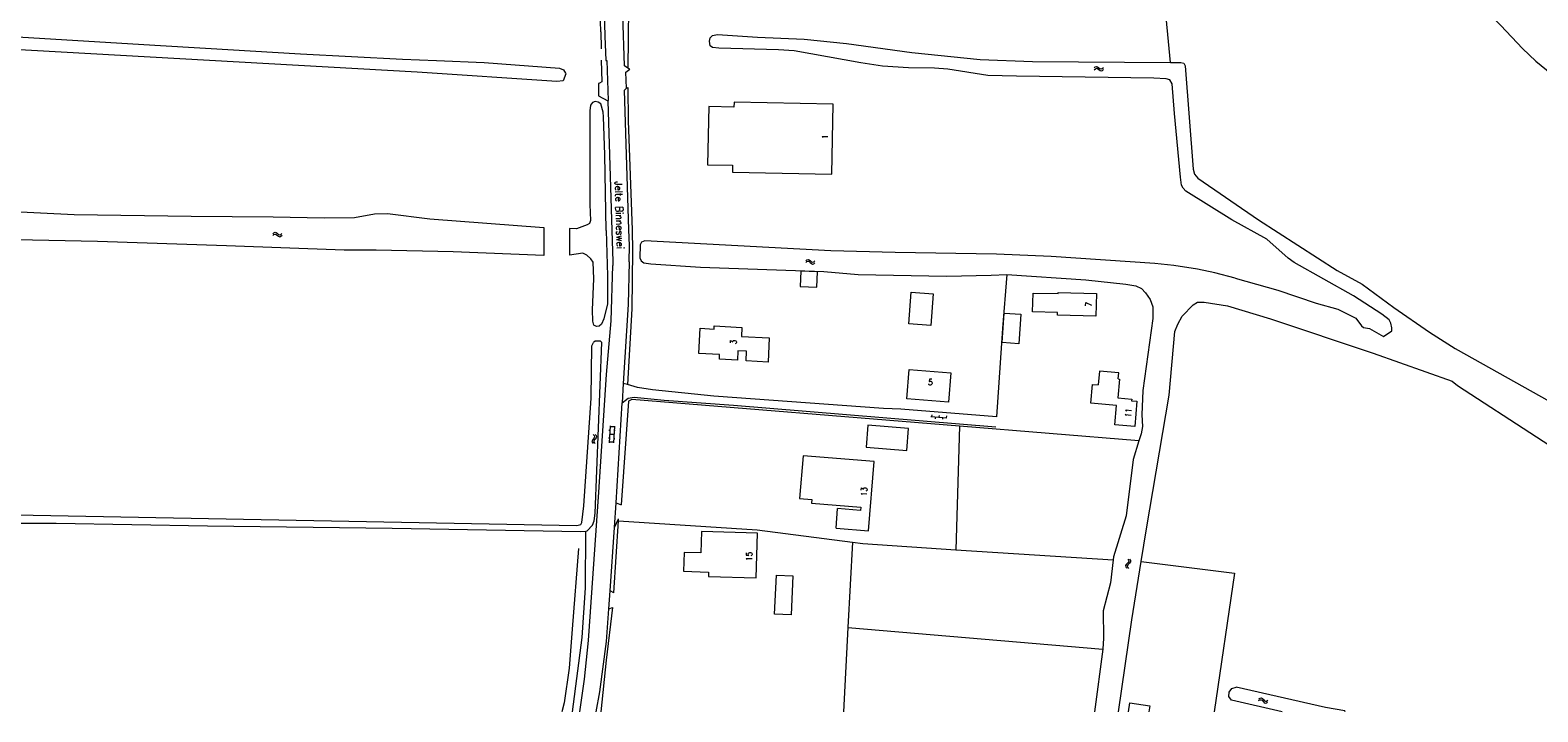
# Model space of a CAD drawing. Header units: metres. Extents: x 189705 to 199106, y 581686 to 588448.
# Tile 54 of 256: x 190473 to 190885, y 585000 to 585186. Entities that reach past the tile are written whole.
import ezdxf
from ezdxf.enums import TextEntityAlignment as Align

# ---------------------------------------------------------------- set-up
doc = ezdxf.new("R2010")
doc.units = ezdxf.units.M
doc.layers.add('B-WA-OG-GBKN-G', color=7, linetype='Continuous', lineweight=18)
doc.styles.add('Style-STANDARD', font='STANDARD.shx')

msp = doc.modelspace()

# ---------------------------------------------------------------- linework, layer by layer
at = {"layer": 'B-WA-OG-GBKN-G'}
for p, q in [((190763.892, 585175.934), (190764.189, 585176.213)), ((190764.189, 585176.213), (190764.492, 585176.336)), ((190764.492, 585176.336), (190764.817, 585176.241)), ((190764.817, 585176.241), (190765.139, 585175.992)), ((190763.913, 585175.438), (190764.212, 585175.715)), ((190764.212, 585175.715), (190764.517, 585175.836)), ((190764.517, 585175.836), (190764.83, 585175.745)), ((190764.83, 585175.745), (190765.162, 585175.495)), ((190765.139, 585175.992), (190765.462, 585175.742)), ((190765.162, 585175.495), (190765.483, 585175.244)), ((190765.462, 585175.742), (190765.777, 585175.647)), ((190765.483, 585175.244), (190765.798, 585175.149)), ((190765.777, 585175.647), (190766.091, 585175.77)), ((190765.798, 585175.149), (190766.112, 585175.274)), ((190766.091, 585175.77), (190766.389, 585176.049)), ((190766.112, 585175.274), (190766.41, 585175.553)), ((190539.556, 585130.65), (190539.857, 585130.924)), ((190539.857, 585130.924), (190540.162, 585131.042)), ((190540.162, 585131.042), (190540.486, 585130.942)), ((190540.486, 585130.942), (190540.803, 585130.687)), ((190539.569, 585130.153), (190539.872, 585130.425)), ((190539.872, 585130.425), (190540.179, 585130.541)), ((190540.179, 585130.541), (190540.491, 585130.445)), ((190540.491, 585130.445), (190540.818, 585130.191)), ((190540.803, 585130.687), (190541.123, 585130.433)), ((190540.818, 585130.191), (190541.136, 585129.934)), ((190541.123, 585130.433), (190541.436, 585130.333)), ((190541.136, 585129.934), (190541.449, 585129.834)), ((190541.436, 585130.333), (190541.751, 585130.451)), ((190541.449, 585129.834), (190541.765, 585129.954)), ((190541.751, 585130.451), (190542.055, 585130.725)), ((190541.765, 585129.954), (190542.068, 585130.228)), ((190685.112, 585122.782), (190685.432, 585123.033)), ((190685.132, 585123.278), (190685.45, 585123.532)), ((190685.432, 585123.033), (190685.747, 585123.129)), ((190685.45, 585123.532), (190685.763, 585123.629)), ((190685.747, 585123.129), (190686.051, 585123.012)), ((190685.763, 585123.629), (190686.079, 585123.508)), ((190686.051, 585123.012), (190686.361, 585122.737)), ((190686.079, 585123.508), (190686.379, 585123.233)), ((190686.361, 585122.737), (190686.661, 585122.46)), ((190686.379, 585123.233), (190686.681, 585122.958)), ((190686.681, 585122.958), (190686.987, 585122.837)), ((190686.987, 585122.837), (190687.309, 585122.934)), ((190687.29, 585122.438), (190687.61, 585122.692)), ((190687.309, 585122.934), (190687.63, 585123.188)), ((190686.661, 585122.46), (190686.967, 585122.339)), ((190686.967, 585122.339), (190687.29, 585122.438)), ((190631.664, 585078.119), (190631.43, 585073.525)), ((190632.852, 585077.858), (190631.654, 585077.919)), ((190632.863, 585078.058), (190632.628, 585073.464)), ((190719.296, 585080.676), (190723.684, 585080.346)), ((190719.533, 585081.16), (190719.495, 585080.661)), ((190720.493, 585080.586), (190720.455, 585080.088)), ((190721.527, 585081.01), (190721.49, 585080.511)), ((190722.487, 585080.436), (190722.449, 585079.938)), ((190723.522, 585080.86), (190723.484, 585080.361)), ((190626.826, 585074.223), (190626.717, 585073.913)), ((190626.717, 585073.913), (190626.828, 585073.594)), ((190627.091, 585074.534), (190626.826, 585074.223)), ((190626.828, 585073.594), (190627.093, 585073.284)), ((190627.088, 585075.783), (190627.352, 585075.473)), ((190627.355, 585074.854), (190627.091, 585074.534)), ((190627.324, 585074.222), (190627.216, 585073.912)), ((190627.216, 585073.912), (190627.324, 585073.594)), ((190627.588, 585074.535), (190627.324, 585074.222)), ((190627.324, 585073.594), (190627.59, 585073.283)), ((190627.352, 585075.473), (190627.459, 585075.163)), ((190627.459, 585075.163), (190627.355, 585074.854)), ((190627.585, 585075.783), (190627.851, 585075.474)), ((190627.851, 585074.845), (190627.588, 585074.535)), ((190627.851, 585075.474), (190627.96, 585075.166)), ((190627.96, 585075.166), (190627.851, 585074.845)), ((190631.493, 585074.773), (190631.194, 585074.789)), ((190631.6, 585076.869), (190631.301, 585076.884)), ((190632.638, 585073.663), (190631.44, 585073.725)), ((190632.745, 585075.761), (190631.547, 585075.822)), ((190632.986, 585074.597), (190632.687, 585074.612)), ((190633.103, 585076.892), (190632.804, 585076.907)), ((190772.885, 585040.513), (190772.582, 585040.239)), ((190773.187, 585040.796), (190772.885, 585040.513)), ((190773.043, 585041.753), (190773.265, 585041.411)), ((190773.378, 585040.45), (190773.076, 585040.174)), ((190773.331, 585041.089), (190773.187, 585040.796)), ((190773.265, 585041.411), (190773.331, 585041.089)), ((190773.678, 585040.724), (190773.378, 585040.45)), ((190773.536, 585041.688), (190773.759, 585041.347)), ((190773.828, 585041.028), (190773.678, 585040.724)), ((190773.759, 585041.347), (190773.828, 585041.028)), ((190772.582, 585040.239), (190772.434, 585039.945)), ((190772.434, 585039.945), (190772.503, 585039.615)), ((190772.503, 585039.615), (190772.726, 585039.273)), ((190773.076, 585040.174), (190772.928, 585039.88)), ((190772.928, 585039.88), (190772.995, 585039.55)), ((190772.995, 585039.55), (190773.219, 585039.208)), ((190808.785, 585003.067), (190809.135, 585003.276)), ((190808.867, 585003.556), (190809.215, 585003.768)), ((190809.135, 585003.276), (190809.458, 585003.331)), ((190809.215, 585003.768), (190809.538, 585003.825)), ((190809.458, 585003.331), (190809.746, 585003.177)), ((190809.538, 585003.825), (190809.836, 585003.665)), ((190809.836, 585003.665), (190810.099, 585003.354)), ((190810.099, 585003.354), (190810.364, 585003.044)), ((190809.746, 585003.177), (190810.018, 585002.864)), ((190810.018, 585002.864), (190810.281, 585002.552)), ((190810.281, 585002.552), (190810.569, 585002.393)), ((190810.364, 585003.044), (190810.652, 585002.885)), ((190810.569, 585002.393), (190810.902, 585002.451)), ((190810.652, 585002.885), (190810.984, 585002.94)), ((190810.902, 585002.451), (190811.252, 585002.662)), ((190810.984, 585002.94), (190811.334, 585003.151))]:
    msp.add_line(p, q, dxfattribs=at)
at = {"layer": 'B-WA-OG-GBKN-G', "flags": 128}
for points in [[(190784.698, 585177.435), (190781.058, 585215.664)], [(190847.887, 585215.762), (190850.912, 585212.209), (190861.208, 585201.092), (190874.911, 585187.515), (190880.86, 585181.246), (190884.495, 585177.82), (190893.237, 585170.716), (190917.433, 585152.523), (190928.563, 585146.741), (190932.12, 585145.144), (190936.134, 585144.028), (190939.208, 585143.548), (190942.078, 585142.813), (190954.832, 585137.184), (190978.921, 585124.808)], [(190629.125, 585185.812), (190629.031, 585188.677)], [(190630.077, 585191.252), (190630.228, 585184.622), (190630.468, 585177.994)], [(190636.518, 585175.906), (190635.566, 585176.548), (190635.148, 585190.341)], [(190636.719, 585192.51), (190636.615, 585183.951)], [(190463.743, 585184.814), (190507.378, 585182.187)], [(190629.125, 585185.812), (190629.272, 585181.302)], [(190658.842, 585183.251), (190659.009, 585184.168), (190659.618, 585184.778), (190660.964, 585185.109), (190671.886, 585184.38), (190684.661, 585183.83), (190696.269, 585182.645)], [(190619.478, 585174.522), (190619.575, 585174.338), (190618.815, 585172.382), (190617.113, 585172.254), (190579.013, 585174.767), (190465.587, 585181.192)], [(190507.378, 585182.187), (190521.207, 585181.355)], [(190521.207, 585181.355), (190547.085, 585179.8), (190574.998, 585178.346), (190584.267, 585177.961)], [(190629.272, 585181.302), (190629.277, 585181.158)], [(190636.615, 585183.951), (190636.518, 585175.906)], [(190785.812, 585163.505), (190785.145, 585171.556), (190784.533, 585172.723), (190783.543, 585172.952), (190780.14, 585173.152), (190742.703, 585173.66), (190734.829, 585173.908), (190723.958, 585175.603), (190720.25, 585175.854), (190713.163, 585175.95), (190706.103, 585176.43), (190700.134, 585177.289), (190681.921, 585180.628), (190677.654, 585180.905), (190661.399, 585181.351), (190659.621, 585181.528), (190658.986, 585182.009), (190658.842, 585183.251)], [(190696.269, 585182.645), (190714.1, 585180.141), (190732.743, 585178.25), (190747.017, 585177.701), (190784.698, 585177.435)], [(190584.267, 585177.961), (190597.272, 585177.421), (190617.871, 585175.861), (190618.989, 585175.455), (190619.478, 585174.522)], [(190629.277, 585178.079), (190629.438, 585172.163), (190628.743, 585171.774)], [(190630.468, 585177.994), (190630.782, 585177.993), (190631.151, 585167.025), (190631.038, 585166.989)], [(190784.698, 585177.435), (190787.526, 585177.423), (190788.364, 585177.221), (190788.721, 585176.535), (190790.906, 585148.297), (190791.262, 585146.951), (190792.178, 585145.784), (190808.799, 585134.443), (190830.247, 585120.567), (190837.057, 585116.812), (190845.698, 585110.444), (190855.432, 585103.746), (190862.445, 585099.307), (190904.297, 585075.869), (190916.419, 585068.64), (190934.767, 585056.996)], [(190636.117, 585170.45), (190635.947, 585174.782), (190637.022, 585175.566)], [(190637.022, 585175.566), (190636.518, 585175.906)], [(190628.743, 585171.774), (190628.513, 585171.646), (190628.551, 585168.303)], [(190628.551, 585168.303), (190631.038, 585166.989)], [(190636.818, 585131.669), (190635.644, 585169.867), (190636.117, 585170.45)], [(190636.117, 585170.45), (190636.545, 585170.56)], [(190636.545, 585170.56), (190636.604, 585161.5), (190637.667, 585131.685)], [(190628.452, 585166.602), (190628.42, 585166.624), (190627.582, 585166.801), (190626.896, 585166.521), (190626.364, 585165.785), (190626.136, 585164.235), (190626.16, 585138.611), (190626.342, 585134.294), (190626.064, 585133.405), (190625.454, 585133.048), (190622.484, 585132.005), (190620.561, 585132.046)], [(190629.844, 585162.567), (190629.794, 585163.882), (190629.183, 585166.091), (190628.452, 585166.602)], [(190631.038, 585166.989), (190632.146, 585131.522)], [(190665.527, 585166.563), (190665.5, 585165.231), (190658.598, 585165.371), (190658.277, 585149.497), (190665.145, 585149.358), (190665.107, 585147.462), (190692.208, 585146.914), (190692.594, 585166.016), (190665.527, 585166.563)], [(190630.623, 585131.522), (190630.236, 585152.175), (190629.844, 585162.567)], [(190830.435, 585110.027), (190835.39, 585107.592), (190836.865, 585105.511), (190837.424, 585105.004), (190839.074, 585104.7), (190842.861, 585102.569), (190845.196, 585104.146), (190845.221, 585104.958), (190844.864, 585106.228), (190844.406, 585107.09), (190842.449, 585108.664), (190834.673, 585113.662), (190818.486, 585122.819), (190816.86, 585123.961), (190811.013, 585129.188), (190801.459, 585134.413), (190788.905, 585142.276), (190788.193, 585143.064), (190787.761, 585143.902), (190787.428, 585146.085), (190785.812, 585163.505)], [(190465.133, 585136.858), (190485.332, 585135.873), (190517.283, 585135.412), (190539.633, 585135.275), (190553.602, 585134.955), (190561.831, 585135.088), (190567.316, 585136.056), (190570.922, 585136.16), (190582.429, 585134.695), (190613.561, 585132.298)], [(190613.561, 585132.298), (190613.541, 585124.693)], [(190620.561, 585132.046), (190620.542, 585124.818)], [(190630.623, 585131.522), (190630.978, 585119.135), (190630.96, 585111.466)], [(190632.146, 585131.522), (190632.41, 585123.068)], [(190637.667, 585131.685), (190637.805, 585125.972), (190637.591, 585110.1), (190636.417, 585089.44)], [(190636.949, 585127.395), (190636.818, 585131.669)], [(190613.541, 585124.693), (190588.838, 585125.709), (190567.782, 585126.127), (190559.045, 585126.146), (190526.941, 585127.369), (190491.663, 585128.488), (190465.125, 585129.09)], [(190636.86, 585122.977), (190636.949, 585127.395)], [(190709.528, 585125.488), (190692.004, 585125.984), (190641.129, 585128.691), (190640.266, 585128.335), (190639.886, 585127.624), (190639.762, 585124.043), (190640.118, 585123.205), (190640.881, 585122.698), (190642.812, 585122.369), (190656.35, 585121.463), (190690.03, 585120.36), (190699.41, 585119.527), (190723.578, 585119.071), (190735.744, 585119.308), (190740.053, 585119.541)], [(190630.96, 585111.466), (190629.973, 585107.376), (190629.314, 585105.929), (190628.655, 585105.394), (190627.918, 585105.267), (190627.206, 585105.698), (190626.926, 585106.739), (190626.822, 585109.888), (190627.22, 585118.345), (190627.064, 585122.84), (190626.403, 585123.805), (190625.284, 585124.82), (190624.191, 585125.327), (190620.542, 585124.818)], [(190632.41, 585123.068), (190632.446, 585121.919)], [(190636.86, 585122.977), (190636.624, 585111.318), (190635.273, 585089.757)], [(190802.363, 585118.516), (190796.875, 585119.985), (190792.074, 585120.998), (190785.596, 585121.958), (190780.491, 585122.513), (190752.12, 585124.424), (190737.212, 585125.023), (190709.528, 585125.488)], [(190623.444, 585000), (190624.706, 585008.914), (190625.788, 585019.504), (190628.621, 585060.012), (190630.673, 585092.165), (190632.005, 585106.819), (190632.446, 585121.919)], [(190683.801, 585120.441), (190683.611, 585116.259), (190688.137, 585116.049), (190688.327, 585120.236), (190683.801, 585120.441)], [(190740.053, 585119.541), (190738.821, 585104.776), (190737.177, 585080.638)], [(190740.053, 585119.541), (190761.625, 585118.031), (190772.496, 585116.87), (190775.291, 585116.364), (190776.764, 585115.679), (190777.882, 585114.486), (190779.154, 585112.659), (190779.867, 585110.703), (190779.896, 585107.478), (190777.171, 585087.794)], [(190802.363, 585118.516), (190814.049, 585115.223)], [(190719.909, 585114.26), (190719.264, 585105.549), (190713.281, 585105.993), (190713.926, 585114.704), (190719.909, 585114.26)], [(190753.857, 585108.431), (190753.878, 585109.133), (190747.079, 585109.259), (190747.201, 585114.415), (190754.03, 585114.287), (190754.039, 585114.602), (190764.49, 585114.293), (190764.308, 585108.122), (190753.857, 585108.431)], [(190814.049, 585115.223), (190824.516, 585111.623), (190830.435, 585110.027)], [(190776.728, 585041.057), (190778.146, 585050.006), (190784.359, 585086.504), (190785.944, 585103.927), (190786.703, 585105.934), (190787.921, 585108.144), (190790.889, 585111.219), (190792.108, 585111.931), (190793.911, 585111.983), (190800.313, 585110.971)], [(190800.313, 585110.971), (190812.075, 585107.348)], [(190739.285, 585108.944), (190743.814, 585108.646), (190743.284, 585100.599), (190738.755, 585100.897), (190739.285, 585108.944)], [(190812.075, 585107.348), (190840.072, 585097.996), (190861.642, 585090.367), (190863.116, 585089.199), (190906.292, 585061.116), (190916.33, 585054.952), (190931.933, 585045.82), (190935.311, 585044.908), (190942.119, 585043.389), (190946.234, 585042.985), (190950.145, 585043.191), (190954.691, 585043.702), (190958.068, 585044.822), (190977.515, 585052.454)], [(190660.09, 585104.605), (190660.134, 585105.452), (190667.668, 585105.059), (190667.539, 585102.599), (190675.16, 585102.201), (190674.814, 585095.579), (190668.811, 585095.893), (190668.948, 585098.513), (190666.571, 585098.637), (190666.439, 585096.126), (190661.517, 585096.383), (190661.583, 585097.657), (190655.912, 585097.953), (190656.27, 585104.805), (190660.09, 585104.605)], [(190464.479, 585053.887), (190622.559, 585050.942), (190623.651, 585051.222), (190623.929, 585051.755), (190624.458, 585056.302), (190626.539, 585085.686), (190626.73, 585099.984), (190627.109, 585100.949)], [(190625.048, 585049.39), (190625.379, 585049.42), (190626.851, 585050.995), (190627.358, 585052.165), (190627.559, 585054.247), (190629.421, 585100.926), (190629.013, 585101.307), (190627.592, 585101.255), (190627.109, 585100.949)], [(190635.273, 585089.757), (190634.94, 585084.451)], [(190636.417, 585089.44), (190635.273, 585089.757)], [(190724.743, 585092.618), (190724.118, 585084.614), (190712.691, 585085.506), (190713.316, 585093.51), (190724.743, 585092.618)], [(190770.452, 585090.967), (190770.83, 585090.935), (190770.387, 585085.766), (190774.146, 585085.444), (190774.107, 585084.997), (190775.566, 585084.872), (190774.977, 585077.998), (190769.508, 585078.466), (190769.959, 585083.728), (190762.968, 585084.327), (190763.409, 585089.475), (190764.991, 585089.34)], [(190770.452, 585090.967), (190770.593, 585092.619), (190765.331, 585093.095), (190764.991, 585089.34)], [(190634.94, 585084.451), (190636.623, 585085.668), (190638.274, 585086.024), (190646.478, 585085.192), (190665.375, 585083.834), (190736.991, 585077.901)], [(190706.368, 585082.922), (190660.039, 585086.268), (190643.225, 585088.008), (190639.16, 585088.666), (190636.417, 585089.44)], [(190777.171, 585087.794), (190776.898, 585081.192), (190777.053, 585077.941), (190776.674, 585075.96), (190776.108, 585074.071)], [(190633.339, 585057.125), (190634.94, 585084.451)], [(190727.095, 585078.017), (190637.588, 585085.313), (190636.7, 585084.88), (190634.672, 585056.604)], [(190737.177, 585080.638), (190711.092, 585082.722), (190706.368, 585082.922)], [(190701.587, 585072.349), (190712.723, 585071.448), (190713.204, 585077.394), (190702.068, 585078.295), (190701.587, 585072.349)], [(190727.095, 585078.017), (190726.086, 585044.289)], [(190776.108, 585074.071), (190727.095, 585078.017)], [(190776.108, 585074.071), (190774.572, 585068.949), (190772.606, 585053.532), (190769.162, 585042.331), (190769.065, 585041.529)], [(190693.422, 585050.189), (190702.209, 585049.456), (190703.786, 585068.371), (190684.371, 585069.99), (190683.396, 585058.298), (190686.798, 585058.014), (190686.718, 585057.063), (190700.145, 585055.943), (190700.07, 585055.046), (190693.822, 585055.567)], [(190632.88, 585050.393), (190633.339, 585057.125)], [(190633.339, 585057.125), (190634.672, 585056.604)], [(190632.88, 585050.393), (190633.984, 585052.704)], [(190633.952, 585052.226), (190633.984, 585052.704)], [(190693.422, 585050.189), (190693.822, 585055.567)], [(190462.481, 585051.587), (190480.356, 585051.556), (190521.679, 585050.847), (190572.196, 585050.222), (190623.678, 585049.267), (190625.048, 585049.39)], [(190621.413, 585000), (190624.086, 585020.341), (190624.988, 585033.903), (190625.048, 585049.39)], [(190631.698, 585033.075), (190632.88, 585050.393)], [(190632.65, 585032.497), (190633.952, 585052.226)], [(190633.952, 585052.226), (190671.807, 585049.757), (190697.85, 585046.408)], [(190656.646, 585049.271), (190656.47, 585043.44), (190651.866, 585043.578), (190651.71, 585038.408), (190658.551, 585038.202), (190658.516, 585037.022), (190671.527, 585036.631), (190671.893, 585048.812), (190656.646, 585049.271)], [(190623.037, 585044.601), (190621.348, 585022.559)], [(190697.85, 585046.408), (190696.561, 585023.082)], [(190697.85, 585046.408), (190700.688, 585046.043), (190726.086, 585044.289)], [(190726.086, 585044.289), (190769.065, 585041.529)], [(190769.065, 585041.529), (190768.305, 585035.219), (190766.357, 585027.574), (190766.465, 585020.133), (190766.227, 585017.165)], [(190770.547, 585000), (190774.207, 585025.141), (190776.728, 585041.057)], [(190776.728, 585041.057), (190802.208, 585037.909), (190796.681, 585000)], [(190677.114, 585037.365), (190681.627, 585037.142), (190681.098, 585026.494), (190676.585, 585026.718), (190677.114, 585037.365)], [(190631.332, 585028.176), (190631.698, 585033.075)], [(190632.65, 585032.497), (190631.698, 585033.075)], [(190627.863, 585000), (190628.899, 585005.488), (190630.664, 585019.254), (190631.332, 585028.176)], [(190632.298, 585028.539), (190630.594, 585014.124), (190629.159, 585000)], [(190631.332, 585028.176), (190632.298, 585028.539)], [(190621.348, 585022.559), (190620.53, 585011.894)], [(190696.561, 585023.082), (190695.422, 585000)], [(190696.561, 585023.082), (190766.227, 585017.165)], [(190766.227, 585017.165), (190763.969, 585000)], [(190620.53, 585011.894), (190619.108, 585002.508)], [(190801.406, 585003.19), (190800.705, 585004.197), (190800.738, 585005.423), (190801.493, 585006.39), (190802.675, 585006.719)], [(190827.081, 585001.153), (190802.675, 585006.719)], [(190619.108, 585002.508), (190618.494, 585000)], [(190773.264, 585000), (190773.616, 585002.458), (190779.042, 585001.681), (190778.801, 585000)], [(190815.217, 585000), (190801.406, 585003.19)], [(190832.356, 585000.298), (190827.081, 585001.153)], [(190832.356, 585000.298), (190832.272, 585000)]]:
    msp.add_lwpolyline(points, dxfattribs=at)

# ---------------------------------------------------------------- texts
at = {"layer": 'B-WA-OG-GBKN-G', "style": 'Style-STANDARD'}
for s, rotation, p in [('1', 88.91151, (190691.15, 585156.493)), ('7', 88.33889, (190763.132, 585110.698)), ('3', 87.02033, (190666.146, 585100.392)), ('5', 355.52659, (190718.509, 585089.343)), ('11', 85.12212, (190773.928, 585080.417)), ('13', 85.24111, (190701.737, 585058.857)), ('15', 88.33889, (190670.413, 585041.212))]:
    msp.add_text(s, height=1.6, rotation=rotation, dxfattribs=at).set_placement(p)
msp.add_text('Jelte Binneswei', height=2, rotation=271.60386, dxfattribs=at).set_placement((190634.243, 585135.726), align=Align.MIDDLE_CENTER)

doc.saveas('drawing.dxf')
